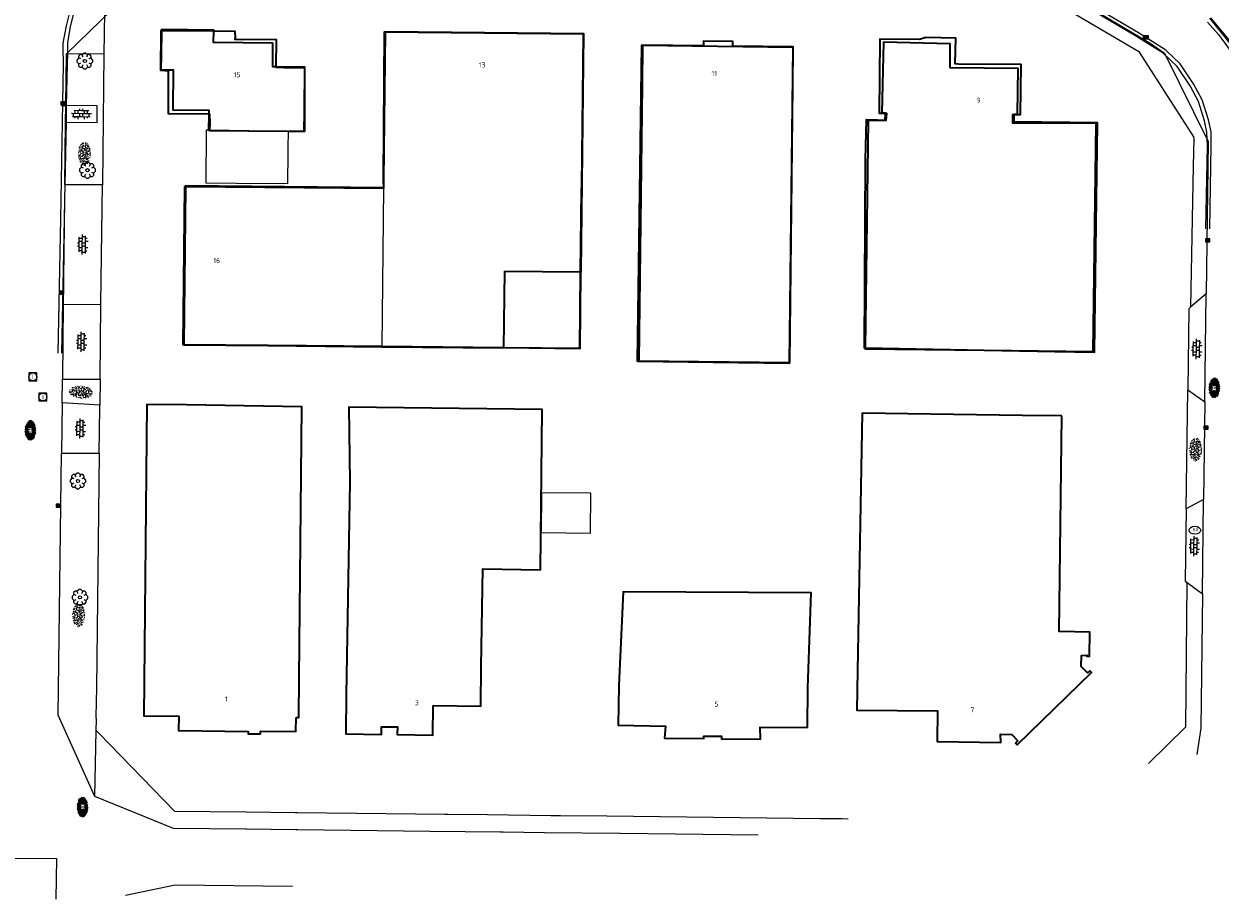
# Model space of a CAD drawing. Header units: metres. Extents: x 181682 to 183922, y 386244 to 387136.
# Tile 7 of 62: x 182044 to 182195, y 386257 to 386367. Entities that reach past the tile are written whole.
import ezdxf
from ezdxf.enums import TextEntityAlignment as Align

# ---------------------------------------------------------------- set-up
doc = ezdxf.new("R2010")
doc.units = ezdxf.units.M
for name, color, linetype, lineweight in [('B-WE-GR-BOOM-S', 251, 'Continuous', 25), ('B-WE-KL-WATER_BRANDLEIDING_PUT-S', 251, 'Continuous', 25), ('B-WE-OG-TOPOGRAFIE_BEBOUWING-G', 251, 'Continuous', 35), ('B-WE-OG-TOPOGRAFIE_BEBOUWING-GV', 251, 'Continuous', 35), ('B-WE-OG-TOPOGRAFIE_BEBOUWING_LUIFEL-GV', 251, 'Continuous', 18), ('B-WE-OG-TOPOGRAFIE_BEBOUWING_TUSSENMUUR-GV', 251, 'Continuous', 18), ('B-WE-OG-TOPOGRAFIE_TERREIN_GROEN-GV', 251, 'Continuous', 18), ('B-WE-OG-TOPOGRAFIE_TERREIN_GROEN-SV', 251, 'Continuous', 25), ('B-WE-OG-TOPOGRAFIE_TERREIN_ONBEGROEID-GV', 251, 'Continuous', 18), ('B-WE-OG-TOPOGRAFIE_WEG_BERM-GV', 251, 'Continuous', 18), ('B-WE-OG-TOPOGRAFIE_WEG_BERM-SV', 251, 'Continuous', 25), ('B-WE-OG-TOPOGRAFIE_WEG_INRIT-GV', 251, 'Continuous', 25), ('B-WE-OG-TOPOGRAFIE_WEG_INRIT-SV', 251, 'Continuous', 25), ('B-WE-OG-TOPOGRAFIE_WEG_PARKEERPLAATS-GV', 251, 'Continuous', 18), ('B-WE-OG-TOPOGRAFIE_WEG_PARKEERPLAATS-SV', 251, 'Continuous', 25), ('B-WE-OG-TOPOGRAFIE_WEG_RIJWEG-GV', 251, 'Continuous', 18), ('B-WE-OG-TOPOGRAFIE_WEG_RIJWEG-SV', 251, 'Continuous', 25), ('B-WE-OG-TOPOGRAFIE_WEG_RIJWIELPAD-G', 251, 'Continuous', 18), ('B-WE-OG-TOPOGRAFIE_WEG_VERHARD-G', 251, 'Continuous', 18), ('B-WE-RI-GWA_RIOOLPUT_INSPECTIEPUT-S', 251, 'Continuous', 25), ('B-WE-RI-HWA_KOLK-S', 251, 'Continuous', 25), ('B-WE-VH-GOOT-G', 251, 'Continuous', 25), ('Label_Nummeraanduidingreeks', 7, 'Continuous', 25)]:
    doc.layers.add(name, color=color, linetype=linetype, lineweight=lineweight)
doc.styles.add('NLCS-ISO', font='NLCS-ISO.ttf')
doc.styles.add('NLCS-ISO-M250-T18', font='NLCS-ISO.ttf', dxfattribs={"height": 0.45})

# ---------------------------------------------------------------- blocks, each defined once
blk = doc.blocks.new('B-SRI-KOLK_COMBINATIE-SO')
for p, q in [((-0.28125, 0), (0.28125, 0.375)), ((0.28125, 0), (-0.28125, 0.375))]:
    blk.add_line(p, q)
at = {"flags": 128}
blk.add_lwpolyline([(-0.28125, 0), (0.28125, 0), (0.28125, 0.375), (-0.28125, 0.375)], close=True, dxfattribs=at)
blk = doc.blocks.new('SIE-WEG_STRAATPOT_BRANDKRAAN-SO')
blk.add_ellipse((0, 0), major_axis=(-0.729, 0), ratio=0.685994)
at = {"style": 'NLCS-ISO'}
blk.add_text('BR', height=0.4, dxfattribs=at).set_placement((-0.3, -0.15))
blk = doc.blocks.new('SRI-PUT_INSPECTIE-SO')
at = {"lineweight": -3, "flags": 128}
blk.add_lwpolyline([(-0.5, -0.49), (0.5, -0.49), (0.5, 0.51), (-0.5, 0.51)], close=True, dxfattribs=at)
at = {"lineweight": -3, "ltscale": 1.5}
blk.add_circle((0, 0.01), 0.5, dxfattribs=at)
at = {"ltscale": 0.1, "style": 'NLCS-ISO'}
blk.add_text('I', height=0.625, dxfattribs=at).set_placement((0, 0.01), align=Align.MIDDLE_CENTER)
blk = doc.blocks.new('SGR-BOOM_01')
at = {"layer": 'B-WE-GR-BOOM-S'}
for points in [[(-0.5, 0.25, 0), (-0.75, 0.38, 0), (-1, 0.12, 0), (-1, -0.12, 0), (-0.75, -0.38, 0), (-0.5, -0.25, 0)], [(-0.33, 0.8, 0), (-0.62, 0.8, 0), (-0.8, 0.62, 0), (-0.8, 0.33, 0)], [(0.25, 0.5, 0), (0.38, 0.75, 0), (0.12, 1, 0), (-0.12, 1, 0), (-0.38, 0.75, 0), (-0.25, 0.5, 0)], [(0.8, 0.33, 0), (0.8, 0.62, 0), (0.62, 0.8, 0), (0.33, 0.8, 0)], [(0.5, -0.25, 0), (0.75, -0.38, 0), (1, -0.12, 0), (1, 0.12, 0), (0.75, 0.38, 0), (0.5, 0.25, 0)], [(-0.8, -0.33, 0), (-0.8, -0.62, 0), (-0.62, -0.8, 0), (-0.33, -0.8, 0)], [(-0.25, -0.5, 0), (-0.38, -0.75, 0), (-0.12, -1, 0), (0.12, -1, 0), (0.38, -0.75, 0), (0.25, -0.5, 0)], [(0.33, -0.8, 0), (0.62, -0.8, 0), (0.8, -0.62, 0), (0.8, -0.33, 0)]]:
    blk.add_polyline3d(points, dxfattribs=at)
blk.add_circle((0, 0), 0.2, dxfattribs=at)
blk.add_circle((0, 0), 0.2, dxfattribs=at)
blk = doc.blocks.new('SGR-GRAS_01-SO')
at = {"ltscale": 0.1}
for p, q in [((-1.96, -0.07), (-1.98, 0)), ((-1.93, 0.19), (-1.93, 0.24)), ((-1.89, 0.24), (-1.92, 0.25)), ((-1.67, 0.02), (-1.6, 0.04)), ((-1.6, 0.24), (-1.65, 0.29)), ((-1.53, 0.32), (-1.6, 0.35)), ((-1.45, 0.64), (-1.52, 0.66)), ((-1.52, 0.19), (-1.44, 0.19)), ((-1.47, 0.58), (-1.48, 0.65)), ((-1.43, 0.48), (-1.35, 0.5)), ((-1.36, 0.21), (-1.43, 0.23)), ((-1.42, 0.13), (-1.36, 0.17)), ((-1.38, 0.11), (-1.32, 0.16)), ((-1.37, 0.01), (-1.38, 0.08)), ((-1.33, 0.11), (-1.33, 0.19)), ((-1.3, 0.76), (-1.32, 0.77)), ((-1.28, 0.68), (-1.28, 0.76)), ((-1.17, 0.39), (-1.23, 0.43)), ((-1.17, 0.24), (-1.22, 0.29)), ((-1.15, 0.65), (-1.21, 0.7)), ((-1.11, 0.17), (-1.04, 0.19)), ((-1.03, 0.03), (-1.1, 0.07)), ((-0.94, 0.84), (-1, 0.88)), ((-0.97, 0.51), (-0.92, 0.57)), ((-0.89, 0.5), (-0.97, 0.52)), ((-0.94, 0.19), (-0.87, 0.19)), ((-0.92, 0.42), (-0.86, 0.46)), ((-0.89, 0.81), (-0.82, 0.81)), ((-0.87, 0.66), (-0.89, 0.73)), ((-0.8, 0.06), (-0.88, 0.08)), ((-0.87, 0.62), (-0.8, 0.64)), ((-0.8, 0.47), (-0.87, 0.51)), ((-0.75, 0.24), (-0.8, 0.29)), ((-0.77, 0.09), (-0.79, 0.16)), ((-0.73, 0.65), (-0.78, 0.7)), ((-0.74, 0.03), (-0.73, 0.11)), ((-0.67, 0.11), (-0.73, 0.14)), ((-0.69, 0.61), (-0.68, 0.68)), ((-0.58, 0.92), (-0.64, 0.96)), ((-0.56, 0.92), (-0.51, 0.97)), ((-0.56, 0.32), (-0.48, 0.34)), ((-0.44, 0.55), (-0.51, 0.59)), ((-0.43, 0.78), (-0.5, 0.8)), ((-0.42, 0.71), (-0.36, 0.74)), ((-0.34, 0.35), (-0.41, 0.37)), ((-0.32, 0.24), (-0.38, 0.29)), ((-0.31, 0.19), (-0.37, 0.22)), ((-0.37, 0.19), (-0.29, 0.19)), ((-0.31, 0.65), (-0.36, 0.7)), ((-0.32, 0.81), (-0.24, 0.81)), ((-0.32, 0.77), (-0.24, 0.79)), ((-0.28, 0.73), (-0.29, 0.81)), ((-0.21, 1), (-0.27, 1.03)), ((-0.24, 0.02), (-0.17, 0.04)), ((-0.18, 0.17), (-0.19, 0.24)), ((-0.08, 0.63), (-0.14, 0.67)), ((-0.14, -0.04), (-0.14, 0.03)), ((-0.09, 0.53), (-0.09, 0.6)), ((-0.08, 0.16), (-0.03, 0.21)), ((-0.07, 0.19), (0, 0.23)), ((0.06, 0.27), (-0.01, 0.3)), ((0, 0.47), (0.07, 0.49)), ((0.1, 0.24), (0.05, 0.29)), ((0.13, 0.64), (0.06, 0.66)), ((0.07, 0.99), (0.14, 1.03)), ((0.12, 0.65), (0.07, 0.7)), ((0.22, 0.2), (0.15, 0.22)), ((0.21, 0.19), (0.28, 0.19)), ((0.29, 0.71), (0.22, 0.75)), ((0.24, 0.92), (0.31, 0.94)), ((0.26, 0.81), (0.33, 0.81)), ((0.32, 0.81), (0.3, 0.89)), ((0.31, 0.17), (0.39, 0.19)), ((0.32, 0.57), (0.38, 0.62)), ((0.42, 0.34), (0.36, 0.38)), ((0.42, 0.25), (0.4, 0.32)), ((0.43, 0.48), (0.49, 0.51)), ((0.53, 0.24), (0.47, 0.29)), ((0.54, 0.65), (0.49, 0.7)), ((0.56, -0.02), (0.49, 0.02)), ((0.5, 0.45), (0.51, 0.53)), ((0.59, 0.93), (0.52, 0.94)), ((0.55, 0.62), (0.63, 0.64)), ((0.65, 0.79), (0.58, 0.83)), ((0.68, 0.49), (0.61, 0.51)), ((0.77, 0.05), (0.7, 0.07)), ((0.78, 0.42), (0.72, 0.46)), ((0.78, 0.19), (0.86, 0.19)), ((0.83, 0.81), (0.91, 0.81)), ((0.92, 0.06), (0.85, 0.09)), ((0.87, 0.31), (0.94, 0.33)), ((0.95, 0.24), (0.9, 0.29)), ((0.91, 0.89), (0.91, 0.92)), ((0.97, 0.65), (0.91, 0.7)), ((0.93, 0.76), (0.99, 0.8)), ((1.01, 0.87), (0.95, 0.91)), ((1.01, 0.33), (1, 0.4)), ((1.15, 0.78), (1.08, 0.8)), ((1.15, 0.5), (1.08, 0.54)), ((1.1, 0.38), (1.1, 0.45)), ((1.11, 0.77), (1.18, 0.79)), ((1.24, 0.34), (1.17, 0.36)), ((1.18, 0.01), (1.26, 0.03)), ((1.21, 0.21), (1.26, 0.26)), ((1.28, 0.14), (1.22, 0.17)), ((1.28, 0.25), (1.35, 0.29)), ((1.37, 0.24), (1.32, 0.29)), ((1.39, 0.65), (1.34, 0.7)), ((1.36, 0.19), (1.43, 0.19)), ((1.42, 0.46), (1.5, 0.48)), ((1.51, 0.58), (1.44, 0.62)), ((1.64, 0.21), (1.58, 0.25)), ((1.61, 0.41), (1.59, 0.48)), ((1.69, 0.3), (1.7, 0.37)), ((1.79, 0.19), (1.72, 0.21)), ((1.74, 0.16), (1.81, 0.18)), ((1.8, 0.24), (1.75, 0.29)), ((1.93, 0.19), (1.95, 0.19)), ((-1.92, -0.16), (-1.85, -0.12)), ((-1.82, -0.08), (-1.9, -0.06)), ((-1.76, -0.13), (-1.82, -0.09)), ((-1.78, -0.3), (-1.73, -0.25)), ((-1.62, -0.5), (-1.69, -0.46)), ((-1.63, -0.57), (-1.68, -0.52)), ((-1.61, -0.17), (-1.67, -0.11)), ((-1.57, -0.44), (-1.49, -0.44)), ((-1.54, -0.66), (-1.5, -0.64)), ((-1.4, -0.05), (-1.46, -0.01)), ((-1.38, -0.46), (-1.38, -0.39)), ((-1.35, -0.28), (-1.28, -0.26)), ((-1.27, -0.23), (-1.34, -0.21)), ((-1.26, -0.42), (-1.33, -0.38)), ((-1.27, -0.56), (-1.28, -0.48)), ((-1.21, -0.57), (-1.26, -0.52)), ((-1.18, -0.67), (-1.25, -0.65)), ((-1.19, -0.17), (-1.24, -0.11)), ((-1.13, -0.78), (-1.19, -0.75)), ((-1.06, -0.39), (-1, -0.35)), ((-1.04, -0.58), (-0.97, -0.57)), ((-0.99, -0.44), (-0.92, -0.44)), ((-0.9, -0.34), (-0.96, -0.3)), ((-0.9, -0.65), (-0.84, -0.6)), ((-0.84, -0.94), (-0.85, -0.93)), ((-0.78, -0.57), (-0.84, -0.52)), ((-0.76, -0.7), (-0.83, -0.67)), ((-0.76, -0.17), (-0.82, -0.11)), ((-0.8, -0.13), (-0.73, -0.11)), ((-0.71, -0.38), (-0.79, -0.36)), ((-0.79, -0.54), (-0.78, -0.46)), ((-0.72, -0.89), (-0.65, -0.87)), ((-0.71, -0.9), (-0.64, -0.86)), ((-0.62, -0.82), (-0.7, -0.8)), ((-0.67, -0.48), (-0.69, -0.4)), ((-0.53, -0.26), (-0.6, -0.22)), ((-0.58, -0.99), (-0.59, -0.97)), ((-0.57, -0.1), (-0.5, -0.06)), ((-0.49, -0.25), (-0.44, -0.19)), ((-0.48, -0.44), (-0.41, -0.42)), ((-0.4, -0.63), (-0.46, -0.59)), ((-0.38, -0.98), (-0.43, -0.93)), ((-0.42, -0.44), (-0.34, -0.44)), ((-0.36, -0.57), (-0.41, -0.52)), ((-0.34, -0.17), (-0.39, -0.11)), ((-0.26, -0.99), (-0.33, -0.95)), ((-0.25, -0.09), (-0.32, -0.07)), ((-0.17, -0.18), (-0.24, -0.14)), ((-0.16, -0.53), (-0.23, -0.51)), ((-0.21, -0.61), (-0.15, -0.58)), ((-0.19, -0.62), (-0.19, -0.54)), ((-0.17, -0.74), (-0.1, -0.72)), ((-0.07, -0.97), (-0.14, -0.95)), ((-0.04, -0.55), (-0.1, -0.51)), ((-0.08, -0.4), (-0.09, -0.32)), ((-0.01, -1.01), (0.04, -0.95)), ((0.05, -0.98), (0, -0.93)), ((0.07, -0.57), (0.01, -0.52)), ((0.02, -0.96), (0.01, -0.89)), ((0.08, -0.17), (0.03, -0.11)), ((0.1, -0.91), (0.03, -0.88)), ((0.07, -0.29), (0.14, -0.27)), ((0.19, -0.1), (0.13, -0.06)), ((0.16, -0.44), (0.23, -0.44)), ((0.17, -1.04), (0.22, -1.02)), ((0.31, -0.24), (0.24, -0.22)), ((0.33, -0.47), (0.26, -0.43)), ((0.29, -0.33), (0.35, -0.29)), ((0.4, -0.68), (0.32, -0.66)), ((0.39, -0.6), (0.45, -0.55)), ((0.39, -0.59), (0.46, -0.57)), ((0.4, -0.69), (0.41, -0.62)), ((0.46, -0.83), (0.4, -0.8)), ((0.47, -0.98), (0.42, -0.93)), ((0.49, -0.57), (0.44, -0.52)), ((0.45, -0.12), (0.46, -0.05)), ((0.51, -0.17), (0.45, -0.11)), ((0.52, -0.32), (0.5, -0.24)), ((0.62, -0.88), (0.6, -0.81)), ((0.63, -0.14), (0.7, -0.12)), ((0.69, -0.39), (0.62, -0.35)), ((0.64, -0.84), (0.71, -0.81)), ((0.7, -0.89), (0.77, -0.88)), ((0.73, -0.44), (0.81, -0.44)), ((0.82, -0.76), (0.76, -0.72)), ((0.78, -0.04), (0.85, 0)), ((0.86, -0.39), (0.79, -0.37)), ((0.8, -0.19), (0.85, -0.14)), ((0.86, -0.94), (0.84, -0.93)), ((0.91, -0.57), (0.86, -0.52)), ((0.93, -0.17), (0.88, -0.11)), ((0.95, -0.83), (0.88, -0.81)), ((0.94, -0.44), (1.01, -0.42)), ((1.05, -0.31), (0.99, -0.27)), ((1, -0.77), (1, -0.7)), ((1.05, -0.2), (1.05, -0.12)), ((1.11, -0.24), (1.1, -0.16)), ((1.19, -0.68), (1.12, -0.64)), ((1.14, -0.56), (1.21, -0.52)), ((1.21, -0.8), (1.2, -0.73)), ((1.33, -0.1), (1.26, -0.08)), ((1.26, -0.75), (1.33, -0.73)), ((1.34, -0.57), (1.29, -0.52)), ((1.36, -0.17), (1.3, -0.11)), ((1.31, -0.44), (1.38, -0.44)), ((1.42, -0.23), (1.35, -0.19)), ((1.42, -0.54), (1.35, -0.52)), ((1.55, -0.6), (1.49, -0.56)), ((1.5, -0.29), (1.57, -0.27)), ((1.64, -0.27), (1.65, -0.2)), ((1.64, -0.27), (1.7, -0.23)), ((1.68, -0.55), (1.74, -0.5)), ((1.71, -0.16), (1.69, -0.09)), ((1.78, -0.15), (1.71, -0.11)), ((1.71, -0.52), (1.71, -0.52)), ((1.78, -0.17), (1.73, -0.11)), ((1.88, -0.25), (1.81, -0.23))]:
    blk.add_line(p, q, dxfattribs=at)
at = {"ltscale": 0.1, "style": 'NLCS-ISO'}
blk.add_attdef('TYPE', text='', height=0.5, dxfattribs=at).set_placement((3.47, -0.02), align=Align.MIDDLE_CENTER)
blk = doc.blocks.new('SVH-BSS_OPENGESTRAAT_KL-SO')
for p, q in [((-1.69, 0.09), (-1.59, 0.09)), ((-1.59, 0.09), (-0.02, 0.09)), ((-1.33, -0.44), (-1.33, 0.09)), ((-1.24, 0.61), (-0.02, 0.61)), ((-1.07, 0.09), (-1.07, 0.61)), ((-0.54, 0.09), (-0.54, 0.61)), ((-0.28, 0.61), (-0.28, 0.89)), ((-0.28, -0.44), (-0.28, 0.09)), ((-0.02, 0.61), (1.24, 0.61)), ((-0.02, 0.09), (1.56, 0.09)), ((0.24, 0.61), (0.24, 0.89)), ((0.24, -0.44), (0.24, 0.09)), ((0.51, 0.09), (0.51, 0.61)), ((1.03, 0.09), (1.03, 0.61)), ((1.29, -0.44), (1.29, 0.09)), ((1.56, 0.09), (1.69, 0.09)), ((-1.48, -0.44), (-0.02, -0.44)), ((-1.07, -0.7), (-1.07, -0.44)), ((-0.54, -0.85), (-0.54, -0.44)), ((-0.02, -0.44), (1.48, -0.44)), ((0.51, -0.86), (0.51, -0.44)), ((1.03, -0.71), (1.03, -0.44))]:
    blk.add_line(p, q)
blk = doc.blocks.new('SVH-GESLOTEN-SO')
at = {"linetype": 'Continuous', "lineweight": 0}
for p, q in [((-1.68, -0.04), (-0.19, 0.87)), ((-1.66, 0.12), (0.02, -0.91)), ((-1.63, -0.24), (0.18, 0.87)), ((-1.62, 0.22), (-0.67, 0.81)), ((-1.58, 0.3), (0.36, -0.89)), ((-1.52, -0.4), (-0.45, 0.26)), ((-1.45, 0.44), (-0.45, -0.17)), ((-1.37, -0.53), (-0.45, 0.03)), ((-1.28, 0.57), (-0.45, 0.06)), ((-1.08, 0.67), (-0.45, 0.29)), ((-0.84, 0.76), (-0.1, 0.3)), ((-0.58, 0.82), (0.27, 0.3)), ((-0.44, -0.88), (1.54, 0.34)), ((-0.37, 0.3), (0.5, 0.84)), ((-0.28, 0.87), (1.6, -0.28)), ((-0.12, -0.9), (1.64, 0.17)), ((0, 0.3), (0.77, 0.78)), ((0.08, 0.88), (1.67, -0.1)), ((0.37, 0.3), (1.01, 0.69)), ((0.37, 0.08), (1.22, 0.6)), ((0.37, -0.15), (1.4, 0.48)), ((0.37, 0.24), (1.48, -0.43)), ((0.37, 0.02), (1.32, -0.57)), ((0.52, 0.83), (1.65, 0.14)), ((-1.67, -0.1), (-0.39, -0.88)), ((-1.45, -0.46), (-1.04, -0.72)), ((-1.18, -0.65), (-0.45, -0.2)), ((-0.97, -0.74), (-0.24, -0.3)), ((-0.72, -0.82), (0.13, -0.3)), ((-0.23, -0.3), (0.65, -0.84)), ((0.14, -0.3), (0.91, -0.77)), ((0.27, -0.9), (1.68, -0.04)), ((0.37, -0.21), (1.13, -0.68)), ((0.8, -0.8), (1.57, -0.33))]:
    blk.add_line(p, q, dxfattribs=at)
at = {"linetype": 'Continuous', "lineweight": 0, "style": 'NLCS-ISO'}
blk.add_text('R', height=0.54, dxfattribs=at).set_placement((0, 0), align=Align.MIDDLE_CENTER)

msp = doc.modelspace()

# ---------------------------------------------------------------- linework, layer by layer
at = {"layer": 'B-WE-OG-TOPOGRAFIE_BEBOUWING-G'}
for points in [[(182061.646, 386366.383, 27.776), (182068.242, 386366.321, 27.8), (182070.923, 386366.296, 27.809), (182070.944, 386365.42, 27.809), (182070.924, 386365.285, 30.077), (182076.126, 386365.239, 30.185), (182076.092, 386361.8, 30.25), (182076.092, 386361.762, 30.251), (182077.095, 386361.726, 27.83), (182079.698, 386361.711, 27.848), (182079.686, 386356.185, 27.871), (182079.68, 386353.65, 27.881), (182077.652, 386353.665, 27.878), (182067.77, 386353.74, 27.863), (182067.77, 386353.814, 27.863), (182067.773, 386354.699, 27.86), (182067.761, 386355.808, 30.326), (182067.623, 386355.809, 30.326), (182062.53, 386355.852, 30.332), (182062.558, 386361.261, 30.26), (182061.566, 386361.324, 27.779), (182061.596, 386366.383, 27.776), (182061.646, 386366.383, 27.776)], [(182089.651, 386346.486, 32.564), (182089.675, 386346.486, 32.564), (182089.661, 386347.518, 31.715), (182089.658, 386347.724, 31.546), (182089.779, 386366.191, 31.53), (182089.848, 386366.19, 31.53), (182114.825, 386365.95, 31.539), (182114.596, 386346.775, 31.494), (182114.552, 386346.281, 32.54), (182114.447, 386335.97, 32.552), (182114.349, 386326.309, 32.564), (182104.829, 386326.395, 32.558), (182089.454, 386326.534, 32.549), (182075.111, 386326.663, 32.54), (182064.38, 386326.76, 32.534), (182064.593, 386346.719, 32.546), (182064.665, 386346.718, 32.546), (182089.651, 386346.486, 32.564)], [(182150.393, 386326.368, 31.164), (182150.392, 386326.258, 31.164), (182165.398, 386326.079, 31.136), (182179.119, 386325.915, 31.11), (182179.489, 386354.668, 31.131), (182169.007, 386354.699, 31.14), (182168.989, 386355.787, 31.122), (182169.179, 386355.79, 31.125), (182169.966, 386355.803, 31.137), (182170.068, 386362.076, 31.119), (182162.092, 386362.146, 31.134), (182161.732, 386362.187, 31.867), (182161.802, 386365.427, 31.852), (182158.028, 386365.504, 31.861), (182157.216, 386365.23, 31.038), (182152.226, 386365.262, 31.032), (182152.167, 386355.952, 31.095), (182152.884, 386355.954, 31.118), (182153.085, 386355.955, 31.125), (182152.991, 386355.038, 31.185), (182150.76, 386355.02, 31.17), (182150.393, 386326.368, 31.164)], [(182121.673, 386324.635, 31.35), (182122.228, 386364.513, 31.329), (182122.322, 386364.512, 31.329), (182141.241, 386364.292, 31.326), (182140.809, 386324.546, 31.323), (182140.807, 386324.407, 31.323), (182121.673, 386324.635, 31.35)]]:
    msp.add_polyline3d(points, dxfattribs=at)
at = {"layer": 'B-WE-OG-TOPOGRAFIE_BEBOUWING-GV'}
msp.add_line((182089.454, 386326.522), (182104.829, 386326.37), dxfattribs=at)
for points in [[(182072.636, 386353.746, 0), (182079.66, 386353.69, 0), (182079.686, 386356.185, 0), (182079.743, 386361.759, 0), (182076.092, 386361.8, 0), (182075.676, 386361.805, 0), (182075.708, 386364.796, 0), (182068.225, 386364.88, 0), (182068.242, 386366.321, 0), (182068.243, 386366.415, 0), (182061.647, 386366.501, 0), (182061.646, 386366.383, 0), (182061.608, 386363.327, 0), (182061.584, 386361.433, 0), (182063.12, 386361.417, 0), (182063.087, 386356.367, 0), (182067.633, 386356.322, 0), (182067.623, 386355.809, 0), (182067.582, 386353.817, 0)], [(182104.927, 386336.045, 0), (182114.447, 386335.97, 0), (182114.573, 386335.969, 0), (182114.896, 386365.966, 0), (182089.848, 386366.204, 0), (182089.848, 386366.19, 0), (182089.661, 386347.518, 0), (182089.651, 386346.537, 0)], [(182129.986, 386364.441, 0), (182122.322, 386364.532, 0), (182122.322, 386364.512, 0), (182122.264, 386359.532, 0), (182121.83, 386324.751, 0), (182140.809, 386324.546, 0), (182140.873, 386324.545, 0), (182141.261, 386359.307, 0), (182141.32, 386364.307, 0), (182133.686, 386364.398, 0), (182133.693, 386364.968, 0), (182129.993, 386365.011, 0), (182129.986, 386364.441, 0)], [(182150.393, 386326.368, 0), (182165.398, 386326.079, 0), (182174.3, 386325.907, 0), (182179.3, 386325.845, 0), (182179.658, 386354.741, 0), (182169.167, 386354.871, 0), (182169.179, 386355.79, 0), (182169.179, 386355.817, 0), (182169.584, 386355.812, 0), (182169.656, 386361.578, 0), (182161.078, 386361.684, 0), (182161.115, 386364.681, 0), (182152.704, 386364.887, 0), (182152.485, 386356, 0), (182152.885, 386355.99, 0), (182152.884, 386355.954, 0), (182152.862, 386355.04, 0), (182151.95, 386355.063, 0), (182150.513, 386355.098, 0), (182150.39, 386350.1, 0), (182150.261, 386326.371, 0), (182150.393, 386326.368, 0)], [(182067.582, 386353.817, 0), (182067.77, 386353.814, 0), (182072.636, 386353.746, 0)], [(182089.651, 386346.537, 0), (182064.666, 386346.781, 0), (182064.665, 386346.718, 0), (182064.456, 386326.768, 0), (182075.111, 386326.663, 0), (182089.454, 386326.522, 0)], [(182104.829, 386326.37, 0), (182104.829, 386326.395, 0), (182104.927, 386336.045, 0)], [(182078.619, 386279.791, 0), (182078.969, 386279.787, 0), (182079.035, 386284.786, 0), (182079.355, 386318.935, 0), (182064.818, 386319.195, 0), (182059.818, 386319.243, 0), (182059.445, 386279.981, 0), (182063.842, 386279.932, 0), (182063.814, 386278.132, 0), (182072.6, 386278.022, 0), (182072.588, 386277.739, 0), (182074.145, 386277.73, 0), (182074.137, 386278.08, 0), (182078.596, 386278.022, 0), (182078.619, 386279.791, 0)], [(182095.93, 386281.285, 0), (182101.919, 386281.209, 0), (182101.982, 386286.209, 0), (182102.156, 386298.512, 0), (182109.458, 386298.375, 0), (182109.675, 386318.596, 0), (182085.282, 386318.911, 0), (182085.422, 386309.43, 0), (182084.948, 386282.703, 0), (182084.889, 386277.704, 0), (182089.393, 386277.651, 0), (182089.406, 386278.621, 0), (182091.396, 386278.594, 0), (182091.386, 386277.624, 0), (182095.883, 386277.565, 0), (182095.93, 386281.285, 0)], [(182175.185, 386317.786, 0), (182170.185, 386317.85, 0), (182149.996, 386318.124, 0), (182149.402, 386285.727, 0), (182149.346, 386280.727, 0), (182159.515, 386280.614, 0), (182159.467, 386276.754, 0), (182167.505, 386276.642, 0), (182167.451, 386277.673, 0), (182168.856, 386277.64, 0), (182169.632, 386276.847, 0), (182169.354, 386276.56, 0), (182169.565, 386276.339, 0), (182178.915, 386285.449, 0), (182178.705, 386285.669, 0), (182178.4, 386285.395, 0), (182177.637, 386286.202, 0), (182177.642, 386287.609, 0), (182178.353, 386287.66, 0), (182178.351, 386287.53, 0), (182178.671, 386287.526, 0), (182178.71, 386290.552, 0), (182174.84, 386290.619, 0), (182175.185, 386317.786, 0)], [(182143.111, 386278.518, 0), (182143.166, 386283.518, 0), (182143.575, 386295.494, 0), (182119.887, 386295.629, 0), (182119.337, 386283.803, 0), (182119.258, 386278.804, 0), (182125.196, 386278.709, 0), (182125.069, 386277.19, 0), (182130.019, 386277.13, 0), (182130.023, 386277.44, 0), (182132.253, 386277.414, 0), (182132.247, 386277.104, 0), (182137.197, 386277.038, 0), (182137.129, 386278.584, 0), (182143.111, 386278.518, 0)]]:
    msp.add_polyline3d(points, dxfattribs=at)
at = {"layer": 'B-WE-OG-TOPOGRAFIE_BEBOUWING_LUIFEL-GV'}
for points in [[(182067.582, 386353.817, 0), (182067.281, 386353.821, 0), (182067.281, 386353.677, 0), (182067.28, 386353.646, 0), (182067.229, 386347.17, 0), (182071.109, 386347.139, 0), (182077.599, 386347.087, 0), (182077.63, 386351.008, 0), (182077.635, 386351.624, 0), (182077.652, 386353.665, 0), (182077.652, 386353.706, 0), (182072.636, 386353.746, 0)], [(182104.829, 386326.37, 0), (182114.475, 386326.272, 0), (182114.571, 386335.814, 0), (182114.573, 386335.947, 0), (182114.573, 386335.969, 0), (182114.56, 386335.969, 0), (182114.521, 386335.969, 0), (182114.447, 386335.97, 0), (182104.927, 386336.045, 0)], [(182109.563, 386308.116, 0), (182109.509, 386303.104, 0), (182115.735, 386303.038, 0), (182115.788, 386308.049, 0), (182109.563, 386308.116, 0)]]:
    msp.add_polyline3d(points, dxfattribs=at)
at = {"layer": 'B-WE-OG-TOPOGRAFIE_BEBOUWING_TUSSENMUUR-GV'}
msp.add_polyline3d([(182089.651, 386346.537, 0), (182089.651, 386346.486, 0), (182089.454, 386326.534, 0), (182089.454, 386326.522, 0)], dxfattribs=at)
at = {"layer": 'B-WE-OG-TOPOGRAFIE_TERREIN_GROEN-GV'}
for p, q in [((182054.401, 386363.385), (182054.204, 386346.918)), ((182190.858, 386306.097), (182191.052, 386321.103)), ((182053.262, 386269.844), (182053.435, 386278.154))]:
    msp.add_line(p, q, dxfattribs=at)
for points in [[(182075.802, 386376.376, 0), (182064.912, 386376.508, 0), (182063.532, 386376.199, 0), (182058.965, 386375.176, 0), (182054.497, 386371.434, 0), (182054.401, 386363.385, 0)], [(182191.463, 386331.544, 0), (182191.763, 386349.268, 0), (182191.846, 386352.774, 0), (182191.826, 386352.992, 0), (182184.953, 386363.636, 0), (182166.467, 386374.509, 0), (182166.18, 386374.666, 0), (182161.607, 386375.982, 0)], [(182054.401, 386363.385, 0), (182049.784, 386363.422, 0), (182049.679, 386363.423, 0)], [(182053.912, 386322.409, 0), (182053.873, 386319.189, 0), (182053.873, 386319.166, 0)], [(182053.801, 386313.108, 0), (182053.799, 386312.97, 0), (182053.448, 386283.552, 0), (182053.39, 386279.861, 0), (182053.4, 386279.495, 0), (182053.384, 386278.206, 0), (182053.435, 386278.154, 0)]]:
    msp.add_polyline3d(points, dxfattribs=at)
at = {"layer": 'B-WE-OG-TOPOGRAFIE_TERREIN_ONBEGROEID-GV'}
for points in [[(182186.096, 386273.978, 0), (182190.792, 386278.549, 0), (182190.808, 386278.564, 0), (182190.985, 386296.788, 0)], [(182053.435, 386278.154, 0), (182053.751, 386277.829, 0), (182063.295, 386267.986, 0), (182072.308, 386267.884, 0), (182072.343, 386267.884, 0), (182078.544, 386267.814, 0), (182078.804, 386267.811, 0), (182097.377, 386267.602, 0), (182097.385, 386267.612, 0), (182097.758, 386267.598, 0), (182102.782, 386267.542, 0), (182110.734, 386267.452, 0), (182111.969, 386267.438, 0), (182117.825, 386267.372, 0), (182144.688, 386267.07, 0), (182147.448, 386267.039, 0), (182148.228, 386267.03, 0)]]:
    msp.add_polyline3d(points, dxfattribs=at)
at = {"layer": 'B-WE-OG-TOPOGRAFIE_WEG_BERM-GV'}
msp.add_polyline3d([(182049.569, 386354.806, 0), (182049.609, 386354.806, 0), (182049.618, 386354.806, 0), (182053.54, 386354.776, 0), (182053.556, 386356.868, 0), (182049.656, 386356.923, 0), (182049.626, 386356.923, 0), (182049.596, 386356.923, 0)], dxfattribs=at)
at = {"layer": 'B-WE-OG-TOPOGRAFIE_WEG_INRIT-GV'}
for p, q in [((182193.377, 386333.176), (182191.463, 386331.544)), ((182191.052, 386321.103), (182193.211, 386319.582)), ((182053.873, 386319.166), (182049.118, 386319.457)), ((182193.06, 386307.266), (182190.858, 386306.097)), ((182190.985, 386296.788), (182192.915, 386295.358))]:
    msp.add_line(p, q, dxfattribs=at)
for points in [[(182053.912, 386322.409, 0), (182053.913, 386322.509, 0), (182054.024, 386331.839, 0)], [(182191.463, 386331.544, 0), (182191.341, 386331.44, 0), (182191.183, 386331.306, 0), (182191.052, 386321.103, 0)], [(182049.155, 386322.42, 0), (182049.244, 386322.419, 0), (182053.912, 386322.409, 0)], [(182053.801, 386313.108, 0), (182053.869, 386318.858, 0), (182053.873, 386319.166, 0)], [(182049.037, 386313.121, 0), (182049.13, 386313.12, 0), (182049.551, 386313.119, 0), (182052.209, 386313.112, 0), (182053.801, 386313.108, 0)], [(182190.858, 386306.097, 0), (182190.74, 386296.969, 0), (182190.922, 386296.834, 0), (182190.985, 386296.788, 0)]]:
    msp.add_polyline3d(points, dxfattribs=at)
at = {"layer": 'B-WE-OG-TOPOGRAFIE_WEG_PARKEERPLAATS-GV'}
for points in [[(182054.204, 386346.918, 0), (182054.167, 386346.918, 0), (182049.545, 386346.93, 0), (182049.478, 386346.93, 0), (182049.468, 386346.93, 0)], [(182054.024, 386331.839, 0), (182054.026, 386331.992, 0), (182054.169, 386343.968, 0), (182054.204, 386346.918, 0)], [(182049.276, 386331.861, 0), (182049.36, 386331.86, 0), (182054.024, 386331.839, 0)]]:
    msp.add_polyline3d(points, dxfattribs=at)
at = {"layer": 'B-WE-OG-TOPOGRAFIE_WEG_RIJWEG-GV'}
for p, q in [((182049.596, 386356.923), (182049.679, 386363.423)), ((182049.569, 386354.806), (182049.596, 386356.923)), ((182049.468, 386346.93), (182049.569, 386354.806)), ((182193.211, 386319.582), (182193.377, 386333.176)), ((182049.276, 386331.861), (182049.155, 386322.42)), ((182049.118, 386319.457), (182049.155, 386322.42)), ((182193.211, 386319.582), (182193.06, 386307.266)), ((182049.118, 386319.457), (182049.037, 386313.121)), ((182048.615, 386280.096), (182049.037, 386313.121)), ((182192.915, 386295.358), (182193.06, 386307.266)), ((182048.399, 386261.997), (182048.338, 386256.898))]:
    msp.add_line(p, q, dxfattribs=at)
for points in [[(182049.679, 386363.423, 0), (182065.327, 386378.637, 0), (182074.674, 386378.548, 0)], [(182163.27, 386377.459, 0), (182167.953, 386375.688, 0), (182186.337, 386364.766, 0), (182188.106, 386363.507, 0)], [(182193.808, 386367.904, 0), (182193.82, 386367.889, 0), (182197.608, 386363.191, 0)], [(182188.106, 386363.507, 0), (182193.612, 386352.395, 0), (182193.377, 386333.176, 0)], [(182049.468, 386346.93, 0), (182049.444, 386345.036, 0), (182049.276, 386331.861, 0)], [(182192.915, 386295.358, 0), (182192.708, 386278.453, 0), (182192.217, 386275.101, 0)], [(182041.567, 386291.367, 0), (182041.473, 386283.48, 0), (182041.279, 386267.084, 0), (182041.219, 386262.048, 0), (182048.399, 386261.997, 0)], [(182053.262, 386269.844, 0), (182048.615, 386280.096, 0)], [(182136.884, 386264.949, 0), (182119.497, 386265.149, 0), (182109.933, 386265.259, 0), (182104.726, 386265.319, 0), (182104.421, 386265.322, 0), (182095.491, 386265.425, 0), (182078.849, 386265.616, 0), (182078.606, 386265.619, 0), (182072.358, 386265.691, 0), (182072.264, 386265.692, 0), (182063.171, 386265.797, 0), (182053.262, 386269.844, 0)], [(182057.101, 386257.38, 0), (182063.382, 386258.707, 0), (182078.177, 386258.54, 0)]]:
    msp.add_polyline3d(points, dxfattribs=at)
at = {"layer": 'B-WE-OG-TOPOGRAFIE_WEG_RIJWIELPAD-G'}
msp.add_polyline3d([(182197.606, 386363.294, 24.177), (182196.229, 386365.229, 24.21), (182194.798, 386366.978, 24.234), (182193.953, 386367.951, 24.237), (182193.948, 386367.956, 24.237)], dxfattribs=at)
at = {"layer": 'B-WE-OG-TOPOGRAFIE_WEG_VERHARD-G'}
for points in [[(182193.324, 386341.388, 24.219), (182193.526, 386351.853, 24.204), (182193.472, 386353.57, 24.182), (182193.186, 386355.009, 24.246), (182192.395, 386357.438, 24.249), (182191.364, 386359.414, 24.246), (182189.701, 386361.849, 24.249), (182187.973, 386363.507, 24.237), (182184.582, 386365.638, 24.177), (182170.153, 386374.18, 24.171)], [(182050.585, 386368.667, 24.231), (182050.136, 386366.866, 24.228), (182049.823, 386364.837, 24.182), (182049.784, 386363.422, 24.179), (182049.748, 386362.098, 24.177), (182049.656, 386356.923, 24.174), (182049.618, 386354.806, 24.173), (182049.478, 386346.93, 24.168), (182049.444, 386345.036, 24.166), (182049.401, 386342.631, 24.165), (182049.067, 386325.698, 24.168)]]:
    msp.add_polyline3d(points, dxfattribs=at)
at = {"layer": 'B-WE-VH-GOOT-G'}
for points in [[(182193.824, 386341.378, 24.219), (182194.026, 386351.875, 24.204), (182194.002, 386353.605, 24.182), (182193.678, 386355.114, 24.246), (182192.858, 386357.633, 24.249), (182191.793, 386359.671, 24.246), (182190.085, 386362.174, 24.249), (182188.433, 386363.759, 24.238), (182188.283, 386363.903, 24.237), (182184.842, 386366.065, 24.177), (182170.386, 386374.623, 24.171)], [(182050.106, 386368.813, 24.231), (182049.641, 386366.947, 24.228), (182049.226, 386364.788, 24.207), (182049.231, 386364.231, 24.201), (182049.248, 386362.123, 24.177), (182048.901, 386342.64, 24.165), (182048.567, 386325.708, 24.168)], [(182193.526, 386367.443, 24.189), (182194.918, 386365.857, 24.205), (182196.851, 386363.244, 24.238)]]:
    msp.add_polyline3d(points, dxfattribs=at)

# ---------------------------------------------------------------- block references
at = {"layer": 'B-WE-GR-BOOM-S'}
for p in [(182052, 386362.536, 0), (182052.322, 386348.765, 0), (182051.123, 386309.598, 0), (182051.377, 386294.923, 0)]:
    msp.add_blockref('SGR-BOOM_01', p, dxfattribs=at)
at = {"layer": 'B-WE-KL-WATER_BRANDLEIDING_PUT-S'}
msp.add_blockref('SIE-WEG_STRAATPOT_BRANDKRAAN-SO', (182191.957, 386303.38, 0), dxfattribs=at)
at = {"layer": 'B-WE-OG-TOPOGRAFIE_TERREIN_GROEN-SV'}
for p, xscale, yscale, rotation in [((182051.935, 386350.856, 0), 0.750000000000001, 0.750000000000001, 89.31458491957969), ((182051.514, 386320.793, 0), 0.75, 0.75, 356.4979383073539), ((182192.035, 386313.566, 0), 0.7499999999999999, 0.7499999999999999, 89.2593121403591), ((182051.208, 386292.68, 0), 0.7499999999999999, 0.7499999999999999, 89.31640953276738)]:
    msp.add_blockref('SGR-GRAS_01-SO', p, dxfattribs=dict(at, xscale=xscale, yscale=yscale, rotation=rotation))
at = {"layer": 'B-WE-OG-TOPOGRAFIE_WEG_BERM-SV', "xscale": 0.75, "yscale": 0.75, "rotation": 359.1982030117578}
msp.add_blockref('SVH-BSS_OPENGESTRAAT_KL-SO', (182051.565, 386355.85, 0), dxfattribs=at)
at = {"layer": 'B-WE-OG-TOPOGRAFIE_WEG_INRIT-SV'}
for p, xscale, yscale, rotation in [((182051.59, 386327.132, 0), 0.7499999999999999, 0.7499999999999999, 89.26571234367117), ((182192.215, 386326.234, 0), 0.7500000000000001, 0.7500000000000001, 89.30038055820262), ((182051.455, 386316.214, 0), 0.7500000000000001, 0.7500000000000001, 89.26756544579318), ((182191.9, 386301.38, 0), 0.7500000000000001, 0.7500000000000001, 89.30236165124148)]:
    msp.add_blockref('SVH-BSS_OPENGESTRAAT_KL-SO', p, dxfattribs=dict(at, xscale=xscale, yscale=yscale, rotation=rotation))
at = {"layer": 'B-WE-OG-TOPOGRAFIE_WEG_PARKEERPLAATS-SV', "xscale": 0.7500000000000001, "yscale": 0.7500000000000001, "rotation": 89.27001165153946}
msp.add_blockref('SVH-BSS_OPENGESTRAAT_KL-SO', (182051.74, 386339.387, 0), dxfattribs=at)
at = {"layer": 'B-WE-OG-TOPOGRAFIE_WEG_RIJWEG-SV', "xscale": 0.7500000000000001, "yscale": 0.7500000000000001}
for p, rotation in [((182194.417, 386321.327, 0), 89.30038055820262), ((182045.139, 386315.98, 0), 89.31845123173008), ((182051.694, 386268.497, 0), 270.7306021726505)]:
    msp.add_blockref('SVH-GESLOTEN-SO', p, dxfattribs=dict(at, rotation=rotation))
at = {"layer": 'B-WE-RI-GWA_RIOOLPUT_INSPECTIEPUT-S'}
for p in [(182045.43, 386322.7, 0), (182046.71, 386320.17, 0)]:
    msp.add_blockref('SRI-PUT_INSPECTIE-SO', p, dxfattribs=at)
at = {"layer": 'B-WE-RI-HWA_KOLK-S'}
for p in [(182185.697, 386365.335, 0), (182185.811, 386365.314, 24.19), (182049.242, 386356.991, 0), (182049.333, 386356.913, 24.182), (182193.572, 386339.75, 0), (182049.081, 386333.131, 0), (182193.369, 386316.108, 0), (182048.655, 386306.307, 0)]:
    msp.add_blockref('B-SRI-KOLK_COMBINATIE-SO', p, dxfattribs=at)

# ---------------------------------------------------------------- texts
at = {"layer": 'Label_Nummeraanduidingreeks', "style": 'NLCS-ISO-M250-T18'}
for s, rotation, p in [('13', 359.5, (182102.086, 386362.037, 0)), ('15', 359.4, (182071.191, 386360.796, 0)), ('11', 359.3, (182131.35, 386360.945, 0)), ('9', 359.3, (182164.698, 386357.589, 0)), ('16', 359.4, (182068.619, 386337.38, 0)), ('1', 359.3, (182069.825, 386282.107, 0)), ('3', 359.3, (182093.847, 386281.642, 0)), ('5', 359.3, (182131.631, 386281.472, 0)), ('7', 359.2, (182163.888, 386280.743, 0))]:
    msp.add_text(s, height=0.625, rotation=rotation, dxfattribs=at).set_placement(p, align=Align.MIDDLE)

doc.saveas('drawing.dxf')
